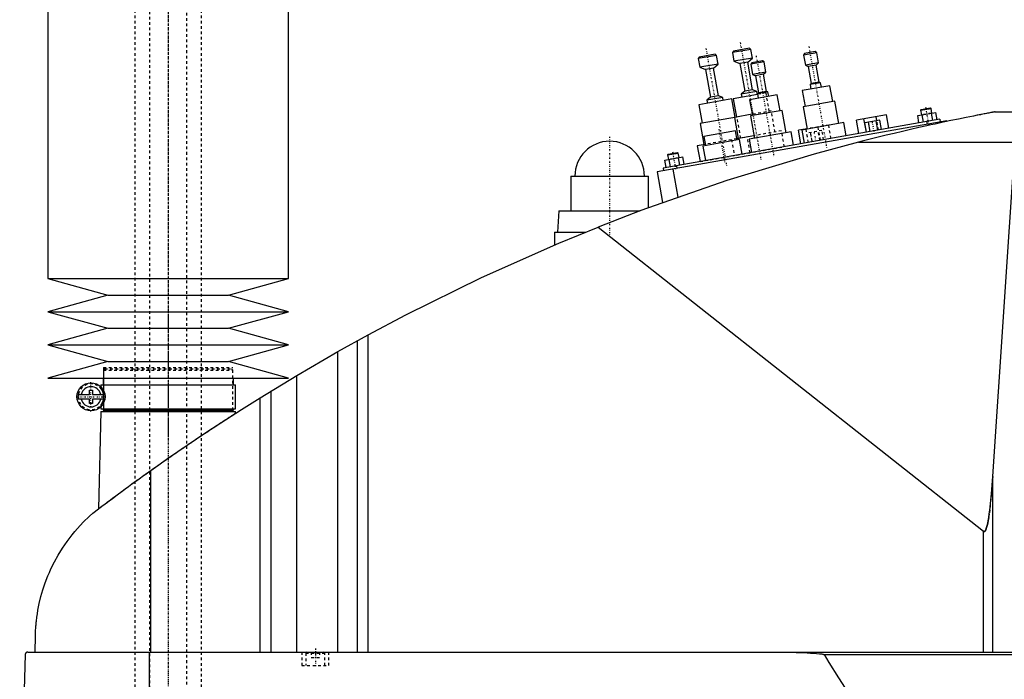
# Model space of a CAD drawing. Extents: x -706 to 156, y -136 to 719.
# Tile 2 of 5: x -706 to -337, y 106 to 353. Entities that reach past the tile are written whole.
import ezdxf

# ---------------------------------------------------------------- set-up
doc = ezdxf.new("R2010")
doc.units = 0
doc.linetypes.add('CENTER', pattern=[1.5, 0.45, -0.5, 0.05, -0.5])
doc.linetypes.add('DASHED', pattern=[2, 1, -1])
for name, color, linetype in [('AM_0', 7, 'CONTINUOUS'), ('AM_3', 7, 'DASHED'), ('AM_7', 7, 'CENTER')]:
    doc.layers.add(name, color=color, linetype=linetype)

msp = doc.modelspace()

# ---------------------------------------------------------------- linework, layer by layer
at = {"layer": 'AM_0', "color": 7, "linetype": 'CONTINUOUS'}
for p, q in [((-695, 435.75), (-695, 256.2)), ((-605, 256.2), (-605, 435.75)), ((-432.79, 342.27), (-438.69, 341.23)), ((-432.21, 341.87), (-432.79, 342.27)), ((-445.01, 339.61), (-451.9, 338.4)), ((-451.5, 338.97), (-451.9, 338.4)), ((-445.59, 340.02), (-451.5, 338.97)), ((-445.01, 339.61), (-445.59, 340.02)), ((-444.44, 336.36), (-445.01, 339.61)), ((-432.21, 341.87), (-439.1, 340.65)), ((-438.69, 341.23), (-439.1, 340.65)), ((-439.1, 340.65), (-438.53, 337.4)), ((-431.63, 338.62), (-438.53, 337.4)), ((-433.39, 337.09), (-431.63, 338.62)), ((-431.63, 338.62), (-432.21, 341.87)), ((-407.62, 340.62), (-412.54, 339.75)), ((-412.13, 340.33), (-412.54, 339.75)), ((-412.54, 339.75), (-411.86, 335.91)), ((-408.2, 341.03), (-412.13, 340.33)), ((-407.62, 340.62), (-408.2, 341.03)), ((-406.94, 336.78), (-407.62, 340.62)), ((-451.9, 338.4), (-451.33, 335.15)), ((-444.44, 336.36), (-451.33, 335.15)), ((-451.33, 335.15), (-449.15, 334.31)), ((-446.2, 334.83), (-444.44, 336.36)), ((-438.53, 337.4), (-436.35, 336.57)), ((-433.39, 337.09), (-436.35, 336.57)), ((-436.35, 336.57), (-434.53, 326.23)), ((-431.57, 326.75), (-433.39, 337.09)), ((-427.31, 337.15), (-432.24, 336.28)), ((-431.83, 336.86), (-432.24, 336.28)), ((-432.24, 336.28), (-431.56, 332.44)), ((-427.89, 337.55), (-431.83, 336.86)), ((-427.31, 337.15), (-427.89, 337.55)), ((-426.64, 333.31), (-427.31, 337.15)), ((-406.94, 336.78), (-411.86, 335.91)), ((-411.86, 335.91), (-410.77, 335.49)), ((-407.82, 336.01), (-410.77, 335.49)), ((-410.77, 335.49), (-409.65, 329.09)), ((-407.82, 336.01), (-406.94, 336.78)), ((-406.69, 329.61), (-407.82, 336.01)), ((-446.2, 334.83), (-449.15, 334.31)), ((-449.15, 334.31), (-447.33, 323.97)), ((-444.37, 324.49), (-446.2, 334.83)), ((-426.64, 333.31), (-431.56, 332.44)), ((-431.56, 332.44), (-430.47, 332.02)), ((-427.52, 332.54), (-430.47, 332.02)), ((-430.47, 332.02), (-429.34, 325.62)), ((-427.52, 332.54), (-426.64, 333.31)), ((-426.39, 326.14), (-427.52, 332.54)), ((-402.65, 328.29), (-412.99, 326.47)), ((-406.15, 329.4), (-410.09, 328.71)), ((-409.65, 329.09), (-410.09, 328.71)), ((-410.09, 328.71), (-409.79, 327.04)), ((-406.69, 329.61), (-409.65, 329.09)), ((-406.15, 329.4), (-406.69, 329.61)), ((-405.85, 327.73), (-406.15, 329.4)), ((-401.61, 322.39), (-402.65, 328.29)), ((-447.33, 323.97), (-448.65, 322.82)), ((-442.74, 323.87), (-448.65, 322.82)), ((-444.37, 324.49), (-447.33, 323.97)), ((-442.74, 323.87), (-444.37, 324.49)), ((-442.55, 322.78), (-442.74, 323.87)), ((-429.75, 325.04), (-438.86, 323.43)), ((-434.53, 326.23), (-435.85, 325.08)), ((-429.94, 326.12), (-435.85, 325.08)), ((-435.85, 325.08), (-435.66, 324)), ((-431.57, 326.75), (-434.53, 326.23)), ((-422.35, 324.82), (-432.69, 323)), ((-429.94, 326.12), (-431.57, 326.75)), ((-429.75, 325.04), (-429.94, 326.12)), ((-425.84, 325.93), (-429.78, 325.24)), ((-429.34, 325.62), (-429.78, 325.24)), ((-429.78, 325.24), (-429.49, 323.56)), ((-426.39, 326.14), (-429.34, 325.62)), ((-425.84, 325.93), (-426.39, 326.14)), ((-425.55, 324.26), (-425.84, 325.93)), ((-421.3, 318.91), (-422.35, 324.82)), ((-412.99, 326.47), (-411.95, 320.56)), ((-439.35, 323.35), (-451.66, 321.18)), ((-451.66, 321.18), (-450.44, 314.28)), ((-448.65, 322.82), (-448.46, 321.74)), ((-438.13, 316.45), (-439.35, 323.35)), ((-438.86, 323.43), (-437.64, 316.54)), ((-432.69, 323), (-431.65, 317.09)), ((-400.87, 322.52), (-412.69, 320.43)), ((-412.69, 320.43), (-411.21, 312.06)), ((-399.39, 314.15), (-400.87, 322.52)), ((-437.63, 316.54), (-451.18, 314.15)), ((-431.73, 317.58), (-438.38, 316.41)), ((-420.57, 319.04), (-432.38, 316.96)), ((-432.38, 316.96), (-430.91, 308.59)), ((-419.09, 310.67), (-420.57, 319.04)), ((-381.49, 317.4), (-392.71, 315.42)), ((-385.14, 315.14), (-385.42, 316.71)), ((-380.6, 312.38), (-381.49, 317.4)), ((-369.87, 317.12), (-363.05, 318.32)), ((-369.39, 314.36), (-369.87, 317.12)), ((-368.79, 319.08), (-364.85, 319.78)), ((-368.58, 319.37), (-368.79, 319.08)), ((-368.79, 319.08), (-368.48, 317.36)), ((-368.58, 319.37), (-365.14, 319.98)), ((-367.68, 314.66), (-368.17, 317.42)), ((-364.85, 319.78), (-365.14, 319.98)), ((-364.54, 318.06), (-364.85, 319.78)), ((-364.27, 315.26), (-364.75, 318.02)), ((-362.56, 315.56), (-363.05, 318.32)), ((-340.94, 318.5), (-213.33, 318.5)), ((-358.96, 315.18), (-467.29, 296.08)), ((-361.6, 315.73), (-465, 297.5)), ((-451.18, 314.15), (-449.79, 306.27)), ((-438.38, 316.41), (-436.99, 308.53)), ((-397.42, 314.49), (-413.18, 311.71)), ((-396.56, 309.57), (-397.42, 314.49)), ((-391.83, 310.4), (-392.71, 315.42)), ((-389.06, 310.89), (-389.95, 315.91)), ((-383.98, 315.34), (-389.67, 314.34)), ((-389.06, 310.89), (-389.67, 314.34)), ((-387.64, 311.14), (-388.24, 314.59)), ((-384.79, 311.64), (-385.4, 315.09)), ((-383.37, 311.89), (-383.98, 315.34)), ((-366.52, 314.86), (-366.35, 313.88)), ((-364.87, 314.14), (-364.78, 313.64)), ((-361.6, 315.73), (-361.42, 314.75)), ((-358.96, 315.18), (-358.91, 314.91)), ((-438, 311.4), (-449.82, 309.32)), ((-449.82, 309.32), (-449.21, 305.87)), ((-437.4, 307.95), (-438, 311.4)), ((-431.08, 309.57), (-437.49, 308.44)), ((-417.12, 311.02), (-432.88, 308.24)), ((-416.25, 306.1), (-417.12, 311.02)), ((-411.23, 312.16), (-414.38, 311.6)), ((-413.49, 306.58), (-414.38, 311.6)), ((-413.18, 311.71), (-412.31, 306.79)), ((-411.6, 311.99), (-411.61, 312.09)), ((-449.31, 306.36), (-452.25, 305.84)), ((-452.25, 305.84), (-451.21, 299.93)), ((-436.41, 308.13), (-450.2, 305.69)), ((-450.2, 305.69), (-449.24, 300.28)), ((-436.99, 308.53), (-437.48, 308.45)), ((-435.46, 302.71), (-436.41, 308.13)), ((-432.88, 308.24), (-432.01, 303.32)), ((-392.03, 307.16), (-333.43, 307.16)), ((-341.83, 182.23), (-333.43, 307.16)), ((-463.33, 302.41), (-459.39, 303.1)), ((-463.12, 302.7), (-463.33, 302.41)), ((-463.33, 302.41), (-463.02, 300.69)), ((-463.12, 302.7), (-459.68, 303.31)), ((-459.39, 303.1), (-459.68, 303.31)), ((-459.08, 301.38), (-459.39, 303.1)), ((-464.41, 300.44), (-457.59, 301.64)), ((-463.93, 297.69), (-464.41, 300.44)), ((-462.22, 297.99), (-462.71, 300.74)), ((-460.08, 298.37), (-459.9, 297.38)), ((-458.81, 298.59), (-459.3, 301.34)), ((-457.1, 298.89), (-457.59, 301.64)), ((-499.5, 294.5), (-499.5, 281.5)), ((-499.5, 294.5), (-470.5, 294.5)), ((-470.5, 282.67), (-470.5, 294.5)), ((-467.29, 296.08), (-465.26, 284.59)), ((-465, 297.5), (-464.83, 296.52)), ((-461.38, 297.12), (-459.53, 286.63)), ((-504, 281.5), (-504.5, 273.5)), ((-504, 281.5), (-473.65, 281.5)), ((-505.65, 273.5), (-505.65, 268.73)), ((-505.65, 273.5), (-494.16, 273.5)), ((-489.33, 275.44), (-345.22, 161.75)), ((-695, 256.2), (-672.5, 250)), ((-695, 256.2), (-605, 256.2)), ((-627.5, 250), (-605, 256.2)), ((-672.5, 250), (-695, 243.8)), ((-672.5, 250), (-627.5, 250)), ((-605, 243.8), (-627.5, 250)), ((-695, 243.8), (-672.5, 237.6)), ((-695, 243.8), (-605, 243.8)), ((-627.5, 237.6), (-605, 243.8)), ((-672.5, 237.6), (-695, 231.4)), ((-672.5, 237.6), (-627.5, 237.6)), ((-605, 231.4), (-627.5, 237.6)), ((-586.56, 228.89), (-575.22, 235.17)), ((-579.22, 116.6), (-579.22, 232.98)), ((-575.22, 116.6), (-575.22, 235.17)), ((-695, 231.4), (-672.5, 225.2)), ((-695, 231.4), (-605, 231.4)), ((-627.5, 225.2), (-605, 231.4)), ((-601.96, 219.97), (-586.56, 228.89)), ((-586.56, 116.6), (-586.56, 228.89)), ((-672.5, 225.2), (-695, 219)), ((-672.5, 225.2), (-627.5, 225.2)), ((-605, 219), (-627.5, 225.2)), ((-695, 219), (-605, 219)), ((-674.35, 219), (-674.35, 216.5)), ((-625.65, 216.5), (-625.65, 219)), ((-615.65, 211.64), (-601.96, 219.97)), ((-601.96, 116.6), (-601.96, 219.97)), ((-679.45, 212.9), (-679.45, 214.5)), ((-679.45, 214.5), (-678.25, 214.5)), ((-678.25, 214.5), (-678.25, 212.9)), ((-675.15, 216.5), (-675.15, 215.72)), ((-675.15, 216.5), (-624.85, 216.5)), ((-624.85, 207.5), (-624.85, 216.5)), ((-611.52, 116.6), (-611.52, 214.2)), ((-683.63, 212.9), (-679.45, 212.9)), ((-679.45, 211.1), (-683.63, 211.1)), ((-679.45, 209.5), (-679.45, 211.1)), ((-678.25, 212.9), (-674.07, 212.9)), ((-678.25, 211.1), (-678.25, 209.5)), ((-674.07, 211.1), (-678.25, 211.1)), ((-615.65, 116.6), (-615.65, 211.64)), ((-678.25, 209.5), (-679.45, 209.5)), ((-675.17, 206.5), (-676.04, 170.15)), ((-675.17, 206.5), (-624.83, 206.5)), ((-675.15, 208.28), (-675.15, 207.5)), ((-675.15, 207.5), (-624.85, 207.5)), ((-674.35, 207.5), (-674.35, 207)), ((-674.35, 207), (-625.65, 207)), ((-674.18, 207), (-674.18, 206.5)), ((-625.83, 206.5), (-625.83, 207)), ((-625.65, 207), (-625.65, 207.5)), ((-624.81, 205.86), (-624.83, 206.5)), ((-656.53, 116.6), (-656.53, 184.45)), ((-341.83, 116.6), (-341.83, 182.23)), ((-345.22, 116.6), (-345.22, 161.75)), ((-699.77, 116.6), (-699.63, 122.62)), ((-703.45, 115.63), (-705.5, 34.5)), ((-702.45, 116.6), (-132.05, 116.6)), ((-657.01, 34.5), (-657.01, 116.6)), ((-404.88, 115.63), (-188.61, 115.63))]:
    msp.add_line(p, q, dxfattribs=at)
for points in [[(-340.94, 318.5, 0), (-340.94, 318.5, 0), (-340.94, 318.5, 0), (-340.94, 318.5, 0), (-340.95, 318.5, 0), (-340.95, 318.5, 0), (-340.96, 318.49, 0), (-340.98, 318.49, 0), (-341, 318.49, 0), (-341.02, 318.48, 0), (-341.04, 318.48, 0), (-341.05, 318.48, 0), (-341.06, 318.48, 0), (-341.09, 318.47, 0), (-341.12, 318.47, 0), (-341.15, 318.46, 0), (-341.19, 318.45, 0), (-341.22, 318.45, 0), (-341.24, 318.44, 0), (-341.26, 318.44, 0), (-341.3, 318.43, 0), (-341.35, 318.42, 0), (-341.37, 318.42, 0), (-341.39, 318.41, 0), (-341.44, 318.41, 0), (-341.48, 318.4, 0), (-341.51, 318.39, 0), (-341.53, 318.39, 0), (-341.58, 318.38, 0), (-341.64, 318.37, 0), (-341.69, 318.36, 0), (-341.74, 318.35, 0), (-341.8, 318.34, 0), (-341.83, 318.33, 0), (-341.86, 318.33, 0), (-341.91, 318.32, 0), (-341.97, 318.31, 0), (-342.03, 318.29, 0), (-342.08, 318.28, 0), (-342.14, 318.27, 0), (-342.17, 318.27, 0), (-342.2, 318.26, 0), (-342.26, 318.25, 0), (-342.32, 318.24, 0), (-342.53, 318.2, 0), (-342.91, 318.13, 0), (-343.31, 318.05, 0), (-343.52, 318.01, 0), (-343.73, 317.97, 0), (-344.16, 317.89, 0), (-344.6, 317.8, 0), (-345.06, 317.71, 0), (-345.52, 317.63, 0), (-345.99, 317.53, 0), (-346.22, 317.49, 0), (-346.46, 317.44, 0), (-346.93, 317.35, 0), (-347.41, 317.26, 0), (-347.64, 317.21, 0), (-349.05, 316.93, 0), (-351.78, 316.39, 0), (-354.59, 315.81, 0), (-357.47, 315.21, 0), (-360.41, 314.59, 0), (-363.39, 313.95, 0), (-364.9, 313.62, 0), (-366.41, 313.28, 0), (-369.46, 312.6, 0), (-372.52, 311.91, 0), (-375.58, 311.19, 0), (-378.64, 310.47, 0), (-381.68, 309.74, 0), (-383.19, 309.37, 0), (-384.69, 309.01, 0), (-387.67, 308.27, 0), (-390.59, 307.53, 0), (-392.03, 307.16, 0)], [(-392.03, 307.16, 0), (-408.52, 302.74, 0), (-441.19, 292.86, 0), (-473.4, 281.59, 0), (-489.33, 275.44, 0)], [(-575.22, 235.17, 0), (-561.24, 242.59, 0), (-532.87, 256.58, 0), (-503.96, 269.45, 0), (-489.33, 275.44, 0)], [(-656.53, 184.45, 0), (-649.84, 189.16, 0), (-636.3, 198.36, 0), (-622.58, 207.29, 0), (-615.65, 211.64, 0)], [(-678.19, 168.52, 0), (-677.65, 168.93, 0), (-676.56, 169.75, 0), (-675.45, 170.59, 0), (-674.89, 171.01, 0), (-674.33, 171.44, 0), (-673.19, 172.3, 0), (-672.03, 173.16, 0), (-670.86, 174.04, 0), (-669.67, 174.92, 0), (-668.47, 175.81, 0), (-667.86, 176.26, 0), (-667.25, 176.7, 0), (-666.03, 177.6, 0), (-664.79, 178.51, 0), (-663.54, 179.42, 0), (-662.29, 180.33, 0), (-661.02, 181.24, 0), (-660.38, 181.7, 0), (-659.75, 182.16, 0), (-658.46, 183.08, 0), (-657.18, 184, 0), (-656.53, 184.45, 0)], [(-345.22, 161.75, 0), (-345.21, 161.75, 0), (-345.21, 161.75, 0), (-345.2, 161.74, 0), (-345.2, 161.74, 0), (-345.2, 161.74, 0), (-345.19, 161.73, 0), (-345.19, 161.73, 0), (-345.18, 161.73, 0), (-345.17, 161.72, 0), (-345.17, 161.72, 0), (-345.17, 161.72, 0), (-345.16, 161.71, 0), (-345.16, 161.71, 0), (-345.15, 161.71, 0), (-345.15, 161.71, 0), (-345.14, 161.7, 0), (-345.14, 161.7, 0), (-345.13, 161.7, 0), (-345.13, 161.7, 0), (-345.12, 161.69, 0), (-345.12, 161.69, 0), (-345.12, 161.69, 0), (-345.11, 161.69, 0), (-345.11, 161.69, 0), (-345.1, 161.68, 0), (-345.1, 161.68, 0), (-345.1, 161.68, 0), (-345.09, 161.68, 0), (-345.08, 161.68, 0), (-345.08, 161.68, 0), (-345.07, 161.68, 0), (-345.07, 161.67, 0), (-345.07, 161.67, 0), (-345.06, 161.67, 0), (-345.06, 161.67, 0), (-345.05, 161.67, 0), (-345.05, 161.67, 0), (-345.04, 161.67, 0), (-345.03, 161.67, 0), (-345.03, 161.67, 0), (-345.03, 161.67, 0), (-345.02, 161.67, 0), (-345.02, 161.67, 0), (-345.01, 161.67, 0), (-345.01, 161.67, 0), (-345, 161.67, 0), (-345, 161.67, 0), (-344.99, 161.67, 0), (-344.99, 161.67, 0), (-344.98, 161.67, 0), (-344.98, 161.67, 0), (-344.97, 161.67, 0), (-344.97, 161.67, 0), (-344.96, 161.67, 0), (-344.96, 161.67, 0), (-344.96, 161.67, 0), (-344.95, 161.67, 0), (-344.94, 161.67, 0), (-344.94, 161.67, 0), (-344.93, 161.67, 0), (-344.93, 161.68, 0), (-344.93, 161.68, 0), (-344.92, 161.68, 0), (-344.92, 161.68, 0), (-344.91, 161.68, 0), (-344.91, 161.68, 0), (-344.9, 161.68, 0), (-344.9, 161.68, 0), (-344.9, 161.69, 0), (-344.89, 161.69, 0), (-344.89, 161.69, 0), (-344.88, 161.69, 0), (-344.88, 161.69, 0), (-344.87, 161.7, 0), (-344.87, 161.7, 0), (-344.86, 161.7, 0), (-344.86, 161.7, 0), (-344.85, 161.7, 0), (-344.85, 161.71, 0), (-344.84, 161.71, 0), (-344.84, 161.71, 0), (-344.83, 161.72, 0), (-344.83, 161.72, 0), (-344.83, 161.72, 0), (-344.82, 161.72, 0), (-344.81, 161.73, 0), (-344.81, 161.73, 0), (-344.8, 161.74, 0), (-344.8, 161.74, 0), (-344.79, 161.74, 0), (-344.79, 161.74, 0), (-344.79, 161.75, 0), (-344.78, 161.75, 0), (-344.78, 161.76, 0), (-344.77, 161.76, 0), (-344.76, 161.77, 0), (-344.76, 161.77, 0), (-344.76, 161.77, 0), (-344.75, 161.78, 0), (-344.75, 161.78, 0), (-344.73, 161.8, 0), (-344.71, 161.82, 0), (-344.69, 161.84, 0), (-344.66, 161.88, 0), (-344.63, 161.92, 0), (-344.61, 161.94, 0), (-344.59, 161.97, 0), (-344.56, 162.02, 0), (-344.52, 162.08, 0), (-344.51, 162.11, 0), (-344.49, 162.14, 0), (-344.46, 162.2, 0), (-344.42, 162.27, 0), (-344.39, 162.34, 0), (-344.36, 162.42, 0), (-344.32, 162.5, 0), (-344.31, 162.54, 0), (-344.29, 162.59, 0), (-344.26, 162.67, 0), (-344.22, 162.77, 0), (-344.11, 163.13, 0), (-343.91, 163.86, 0), (-343.71, 164.73, 0), (-343.52, 165.75, 0), (-343.42, 166.32, 0), (-343.32, 166.92, 0), (-343.13, 168.22, 0), (-342.95, 169.66, 0), (-342.32, 175.77, 0), (-341.83, 182.23, 0)], [(-699.63, 122.62, 0), (-699.63, 122.9, 0), (-699.61, 123.44, 0), (-699.59, 123.97, 0), (-699.58, 124.22, 0), (-699.56, 124.47, 0), (-699.53, 124.96, 0), (-699.5, 125.44, 0), (-699.47, 125.91, 0), (-699.43, 126.37, 0), (-699.39, 126.83, 0), (-699.37, 127.05, 0), (-699.35, 127.27, 0), (-699.31, 127.72, 0), (-699.26, 128.15, 0), (-699.07, 129.67, 0), (-698.88, 130.94, 0), (-698.67, 132.21, 0), (-698.16, 134.76, 0), (-697.54, 137.32, 0), (-696.8, 139.89, 0), (-695.93, 142.48, 0), (-694.93, 145.07, 0), (-694.38, 146.37, 0), (-693.8, 147.67, 0), (-692.52, 150.27, 0), (-691.09, 152.85, 0), (-689.52, 155.41, 0), (-687.8, 157.92, 0), (-685.93, 160.4, 0), (-684.94, 161.61, 0), (-683.91, 162.81, 0), (-681.74, 165.15, 0), (-679.41, 167.42, 0), (-678.19, 168.52, 0)], [(-702.45, 116.6, 0), (-702.48, 116.6, 0), (-702.54, 116.6, 0), (-702.61, 116.59, 0), (-702.64, 116.58, 0), (-702.67, 116.57, 0), (-702.74, 116.56, 0), (-702.8, 116.54, 0), (-702.86, 116.51, 0), (-702.93, 116.48, 0), (-702.99, 116.44, 0), (-703.02, 116.42, 0), (-703.05, 116.4, 0), (-703.1, 116.36, 0), (-703.16, 116.3, 0), (-703.21, 116.24, 0), (-703.27, 116.18, 0), (-703.3, 116.13, 0), (-703.3, 116.12, 0), (-703.31, 116.11, 0), (-703.32, 116.1, 0), (-703.32, 116.09, 0), (-703.33, 116.08, 0), (-703.34, 116.06, 0), (-703.34, 116.05, 0), (-703.35, 116.04, 0), (-703.35, 116.03, 0), (-703.36, 116.01, 0), (-703.37, 116, 0), (-703.37, 115.99, 0), (-703.38, 115.97, 0), (-703.39, 115.95, 0), (-703.39, 115.93, 0), (-703.4, 115.91, 0), (-703.41, 115.89, 0), (-703.41, 115.88, 0), (-703.41, 115.87, 0), (-703.42, 115.84, 0), (-703.43, 115.82, 0), (-703.43, 115.79, 0), (-703.43, 115.78, 0), (-703.43, 115.77, 0), (-703.44, 115.77, 0), (-703.44, 115.77, 0), (-703.44, 115.76, 0), (-703.44, 115.76, 0), (-703.44, 115.75, 0), (-703.44, 115.75, 0), (-703.44, 115.74, 0), (-703.44, 115.74, 0), (-703.44, 115.74, 0), (-703.44, 115.73, 0), (-703.44, 115.73, 0), (-703.44, 115.72, 0), (-703.44, 115.72, 0), (-703.44, 115.72, 0), (-703.44, 115.71, 0), (-703.44, 115.71, 0), (-703.44, 115.71, 0), (-703.44, 115.7, 0), (-703.45, 115.7, 0), (-703.45, 115.69, 0), (-703.45, 115.69, 0), (-703.45, 115.68, 0), (-703.45, 115.68, 0), (-703.45, 115.67, 0), (-703.45, 115.67, 0), (-703.45, 115.67, 0), (-703.45, 115.66, 0), (-703.45, 115.65, 0), (-703.45, 115.65, 0), (-703.45, 115.64, 0), (-703.45, 115.64, 0), (-703.45, 115.64, 0), (-703.45, 115.63, 0), (-703.45, 115.63, 0), (-703.45, 115.63, 0)], [(-425.92, 116.6, 0), (-422.51, 116.59, 0), (-415.33, 116.45, 0), (-411.14, 116.3, 0), (-409.97, 116.24, 0), (-408.82, 116.17, 0), (-408.26, 116.13, 0), (-407.7, 116.09, 0), (-406.58, 115.98, 0), (-405.89, 115.9, 0), (-405.7, 115.87, 0), (-405.5, 115.83, 0), (-405.41, 115.82, 0), (-405.31, 115.8, 0), (-405.21, 115.77, 0), (-405.18, 115.76, 0), (-405.15, 115.76, 0), (-405.13, 115.75, 0), (-405.12, 115.75, 0), (-405.09, 115.74, 0), (-405.06, 115.73, 0), (-405.03, 115.72, 0), (-405, 115.71, 0), (-404.97, 115.69, 0), (-404.95, 115.69, 0), (-404.95, 115.68, 0), (-404.94, 115.68, 0), (-404.94, 115.68, 0), (-404.94, 115.68, 0), (-404.94, 115.68, 0), (-404.93, 115.67, 0), (-404.93, 115.67, 0), (-404.92, 115.67, 0), (-404.92, 115.66, 0), (-404.91, 115.66, 0), (-404.91, 115.66, 0), (-404.91, 115.66, 0), (-404.9, 115.66, 0), (-404.9, 115.65, 0), (-404.9, 115.65, 0), (-404.89, 115.65, 0), (-404.89, 115.64, 0), (-404.89, 115.64, 0), (-404.89, 115.64, 0), (-404.88, 115.63, 0), (-404.88, 115.63, 0), (-404.88, 115.63, 0), (-404.88, 115.63, 0), (-404.88, 115.63, 0), (-404.88, 115.63, 0), (-404.88, 115.63, 0), (-404.88, 115.63, 0), (-404.88, 115.63, 0)], [(-404.88, 115.63, 0), (-403.09, 112.7, 0), (-399.5, 106.96, 0), (-395.91, 101.39, 0), (-394.12, 98.66, 0), (-392.33, 95.98, 0), (-388.74, 90.72, 0), (-385.15, 85.63, 0), (-381.57, 80.7, 0), (-377.98, 75.92, 0), (-374.39, 71.31, 0), (-372.6, 69.07, 0), (-370.81, 66.86, 0), (-367.22, 62.57, 0), (-363.63, 58.44, 0), (-360.05, 54.47, 0), (-356.46, 50.66, 0), (-352.87, 47.01, 0), (-351.08, 45.24, 0), (-349.28, 43.52, 0), (-345.69, 40.19, 0), (-342.11, 37.02, 0), (-340.31, 35.5, 0)]]:
    msp.add_polyline3d(points, dxfattribs=at)
msp.add_circle((-678.85, 212), 5.25, dxfattribs=at)
for centre, radius, start, end in [((-485, 294.5), 13, 0, 180), ((-678.85, 212), 3.75, 13.8865, 166.1135), ((-678.85, 212), 4.87, 169.3459, 190.6541), ((-678.85, 212), 3.75, 193.8865, 346.1135), ((-678.85, 212), 4.87, 349.3459, 10.6541)]:
    msp.add_arc(centre, radius, start, end, dxfattribs=at)
at = {"layer": 'AM_3', "color": 6, "linetype": 'DASHED'}
for p, q in [((-657, 680), (-657, -97.5)), ((-643, -97.5), (-643, 680)), ((-662.5, 664.5), (-662.5, -56.5)), ((-637.5, -56.5), (-637.5, 664.5)), ((-426.55, 325.6), (-429.75, 325.04)), ((-425.33, 318.71), (-426.55, 325.6)), ((-437.39, 316.58), (-437.63, 316.54)), ((-436, 308.71), (-437.39, 316.58)), ((-424.59, 318.84), (-431.73, 317.58)), ((-423.2, 310.96), (-424.59, 318.84)), ((-364.75, 318.02), (-368.48, 317.36)), ((-403.15, 313.58), (-411.23, 312.16)), ((-406.2, 307.87), (-407.08, 312.89)), ((-402.27, 308.56), (-403.15, 313.58)), ((-388.35, 314.57), (-387.74, 311.12)), ((-384.69, 311.66), (-385.3, 315.11)), ((-384.53, 311.69), (-385.14, 315.14)), ((-433.54, 309.14), (-436.99, 308.53)), ((-432.5, 303.23), (-433.54, 309.14)), ((-420.74, 311.4), (-431.08, 309.57)), ((-419.7, 305.49), (-420.74, 311.4)), ((-410.73, 307.07), (-411.6, 311.99)), ((-405.65, 311.52), (-411.33, 310.52)), ((-410.72, 307.07), (-411.33, 310.52)), ((-410.02, 310.75), (-409.41, 307.3)), ((-409.3, 307.32), (-409.91, 310.77)), ((-406.46, 307.82), (-407.07, 311.27)), ((-406.35, 307.84), (-406.96, 311.29)), ((-405.04, 308.07), (-405.65, 311.52)), ((-451.21, 299.93), (-419.7, 305.49)), ((-437.48, 308.45), (-449.31, 306.36)), ((-437.49, 308.44), (-439.45, 308.1)), ((-439.45, 308.1), (-438.41, 302.19)), ((-459.3, 301.34), (-463.02, 300.69)), ((-674.18, 223), (-674.18, 207)), ((-674.18, 223), (-625.83, 223)), ((-673.67, 222.5), (-674.18, 222)), ((-674.18, 222), (-674.18, 207)), ((-674.18, 222), (-625.83, 222)), ((-673.67, 222.5), (-626.33, 222.5)), ((-625.83, 222), (-626.33, 222.5)), ((-625.83, 207), (-625.83, 223)), ((-625.83, 207), (-625.83, 222)), ((-675.15, 215.72), (-675.15, 215.06)), ((-674.16, 209.65), (-674.16, 214.35)), ((-675.15, 208.94), (-675.15, 208.28)), ((-600, 116.6), (-600, 111.6)), ((-598.1, 116.6), (-598.5, 116.2)), ((-598.5, 116.2), (-598.5, 111.6)), ((-598.5, 116.2), (-591.5, 116.2)), ((-596.5, 116.6), (-596.5, 114.6)), ((-596.5, 114.6), (-593.5, 114.6)), ((-595, 116.6), (-595, 114.6)), ((-593.5, 116.6), (-593.5, 114.6)), ((-591.5, 116.2), (-591.9, 116.6)), ((-591.5, 111.6), (-591.5, 116.2)), ((-590, 111.6), (-590, 116.6)), ((-600, 111.6), (-590, 111.6))]:
    msp.add_line(p, q, dxfattribs=at)
for points in [[(-674.16, 213, 0), (-674.16, 213.03, 0), (-674.18, 213.09, 0), (-674.19, 213.14, 0), (-674.19, 213.17, 0), (-674.2, 213.2, 0), (-674.21, 213.25, 0), (-674.23, 213.29, 0), (-674.24, 213.34, 0), (-674.25, 213.39, 0), (-674.27, 213.43, 0), (-674.28, 213.45, 0), (-674.28, 213.47, 0), (-674.3, 213.52, 0), (-674.31, 213.56, 0), (-674.32, 213.6, 0), (-674.34, 213.64, 0), (-674.35, 213.67, 0), (-674.36, 213.69, 0), (-674.37, 213.71, 0), (-674.38, 213.75, 0), (-674.39, 213.78, 0), (-674.4, 213.8, 0), (-674.41, 213.82, 0), (-674.42, 213.85, 0), (-674.43, 213.88, 0), (-674.44, 213.9, 0), (-674.45, 213.92, 0), (-674.46, 213.95, 0), (-674.48, 213.98, 0), (-674.52, 214.08, 0), (-674.61, 214.24, 0), (-674.68, 214.38, 0), (-674.76, 214.51, 0), (-674.83, 214.62, 0), (-674.86, 214.67, 0), (-674.89, 214.71, 0), (-674.95, 214.79, 0), (-675, 214.86, 0), (-675.04, 214.92, 0), (-675.08, 214.97, 0), (-675.11, 215, 0), (-675.12, 215.02, 0), (-675.13, 215.03, 0), (-675.14, 215.05, 0), (-675.15, 215.06, 0), (-675.15, 215.06, 0)], [(-675.15, 208.94, 0), (-675.15, 208.94, 0), (-675.14, 208.95, 0), (-675.13, 208.97, 0), (-675.12, 208.98, 0), (-675.11, 209, 0), (-675.08, 209.03, 0), (-675.04, 209.08, 0), (-675, 209.14, 0), (-674.95, 209.21, 0), (-674.89, 209.29, 0), (-674.86, 209.33, 0), (-674.83, 209.38, 0), (-674.76, 209.49, 0), (-674.68, 209.62, 0), (-674.61, 209.76, 0), (-674.52, 209.92, 0), (-674.48, 210.02, 0), (-674.46, 210.05, 0), (-674.45, 210.08, 0), (-674.44, 210.1, 0), (-674.43, 210.12, 0), (-674.42, 210.15, 0), (-674.41, 210.18, 0), (-674.4, 210.2, 0), (-674.39, 210.22, 0), (-674.38, 210.25, 0), (-674.37, 210.29, 0), (-674.36, 210.31, 0), (-674.35, 210.33, 0), (-674.34, 210.36, 0), (-674.32, 210.4, 0), (-674.31, 210.44, 0), (-674.3, 210.48, 0), (-674.28, 210.53, 0), (-674.28, 210.55, 0), (-674.27, 210.57, 0), (-674.25, 210.61, 0), (-674.24, 210.66, 0), (-674.23, 210.71, 0), (-674.21, 210.75, 0), (-674.2, 210.8, 0), (-674.19, 210.83, 0), (-674.19, 210.86, 0), (-674.18, 210.91, 0), (-674.16, 210.97, 0), (-674.16, 211, 0)], [(-676.04, 170.15, 0), (-676.04, 170.15, 0), (-676.01, 170.17, 0), (-675.96, 170.21, 0), (-675.93, 170.23, 0), (-675.89, 170.26, 0), (-675.78, 170.34, 0), (-675.66, 170.44, 0), (-675.5, 170.55, 0), (-675.32, 170.69, 0), (-675.12, 170.84, 0), (-675.01, 170.93, 0), (-674.89, 171.02, 0), (-674.64, 171.21, 0), (-674.36, 171.41, 0), (-674.06, 171.64, 0), (-673.74, 171.88, 0), (-673.4, 172.14, 0), (-673.22, 172.27, 0), (-673.04, 172.41, 0), (-672.66, 172.7, 0), (-672.26, 172.99, 0), (-672.05, 173.15, 0), (-671.84, 173.3, 0), (-671.41, 173.63, 0), (-670.97, 173.96, 0), (-670.74, 174.12, 0), (-670.51, 174.3, 0), (-670.04, 174.64, 0), (-669.57, 175, 0), (-669.08, 175.35, 0), (-668.59, 175.72, 0), (-668.08, 176.09, 0), (-667.82, 176.28, 0), (-667.56, 176.48, 0), (-667.02, 176.87, 0), (-666.47, 177.28, 0), (-665.91, 177.69, 0), (-665.34, 178.11, 0), (-664.75, 178.54, 0), (-664.45, 178.76, 0), (-664.15, 178.97, 0), (-663.54, 179.42, 0), (-662.93, 179.86, 0), (-662.3, 180.32, 0), (-661.67, 180.78, 0), (-661.02, 181.24, 0), (-660.7, 181.47, 0), (-660.37, 181.71, 0), (-659.72, 182.18, 0), (-659.06, 182.65, 0), (-658.39, 183.13, 0), (-657.73, 183.6, 0), (-657.05, 184.08, 0), (-656.72, 184.32, 0), (-656.38, 184.56, 0), (-655.7, 185.04, 0), (-655.03, 185.52, 0), (-654.35, 186, 0), (-653.67, 186.47, 0), (-653, 186.95, 0), (-652.66, 187.18, 0), (-652.33, 187.42, 0), (-651.66, 187.89, 0), (-651, 188.35, 0), (-650.67, 188.58, 0), (-650.34, 188.81, 0), (-649.68, 189.26, 0), (-649.03, 189.72, 0), (-648.69, 189.95, 0), (-648.36, 190.18, 0), (-647.69, 190.65, 0), (-647.02, 191.11, 0), (-646.34, 191.58, 0), (-645.66, 192.04, 0), (-644.98, 192.51, 0), (-644.64, 192.74, 0), (-644.3, 192.98, 0), (-643.61, 193.44, 0), (-642.93, 193.9, 0), (-642.26, 194.36, 0), (-641.58, 194.82, 0), (-640.91, 195.27, 0), (-640.58, 195.5, 0), (-640.25, 195.72, 0), (-639.59, 196.16, 0), (-638.94, 196.6, 0), (-638.29, 197.03, 0), (-637.66, 197.46, 0), (-637.03, 197.88, 0), (-636.72, 198.09, 0), (-636.41, 198.29, 0), (-635.8, 198.69, 0), (-635.21, 199.09, 0), (-634.62, 199.48, 0), (-634.05, 199.85, 0), (-633.5, 200.22, 0), (-633.22, 200.4, 0), (-632.95, 200.58, 0), (-632.43, 200.92, 0), (-631.91, 201.26, 0), (-631.42, 201.58, 0), (-630.93, 201.9, 0), (-630.46, 202.21, 0), (-630.22, 202.37, 0), (-629.99, 202.52, 0), (-629.53, 202.81, 0), (-629.09, 203.1, 0), (-628.88, 203.24, 0), (-628.67, 203.38, 0), (-628.26, 203.64, 0), (-627.87, 203.89, 0), (-627.68, 204.02, 0), (-627.5, 204.13, 0), (-627.15, 204.36, 0), (-626.82, 204.57, 0), (-626.52, 204.77, 0), (-626.23, 204.95, 0), (-625.98, 205.12, 0), (-625.86, 205.19, 0), (-625.74, 205.27, 0), (-625.53, 205.4, 0), (-625.35, 205.52, 0), (-625.2, 205.62, 0), (-625.07, 205.7, 0), (-624.97, 205.76, 0), (-624.92, 205.79, 0), (-624.89, 205.81, 0), (-624.84, 205.85, 0), (-624.81, 205.86, 0), (-624.81, 205.86, 0)], [(-341.83, 182.23, 0), (-342.32, 175.77, 0), (-342.95, 169.66, 0), (-343.13, 168.22, 0), (-343.32, 166.92, 0), (-343.42, 166.32, 0), (-343.52, 165.75, 0), (-343.71, 164.73, 0), (-343.91, 163.86, 0), (-344.11, 163.13, 0), (-344.22, 162.77, 0), (-344.26, 162.67, 0), (-344.29, 162.59, 0), (-344.31, 162.54, 0), (-344.32, 162.5, 0), (-344.36, 162.42, 0), (-344.39, 162.34, 0), (-344.42, 162.27, 0), (-344.46, 162.2, 0), (-344.49, 162.14, 0), (-344.51, 162.11, 0), (-344.52, 162.08, 0), (-344.56, 162.02, 0), (-344.59, 161.97, 0), (-344.61, 161.94, 0), (-344.63, 161.92, 0), (-344.66, 161.88, 0), (-344.69, 161.84, 0), (-344.71, 161.82, 0), (-344.73, 161.8, 0), (-344.76, 161.77, 0), (-344.78, 161.75, 0), (-344.79, 161.75, 0), (-344.79, 161.74, 0), (-344.79, 161.74, 0), (-344.8, 161.74, 0), (-344.8, 161.74, 0), (-344.81, 161.73, 0), (-344.81, 161.73, 0), (-344.82, 161.72, 0), (-344.83, 161.72, 0), (-344.83, 161.72, 0), (-344.83, 161.72, 0), (-344.84, 161.71, 0), (-344.84, 161.71, 0), (-344.85, 161.71, 0), (-344.85, 161.7, 0), (-344.86, 161.7, 0), (-344.86, 161.7, 0), (-344.87, 161.7, 0), (-344.87, 161.7, 0), (-344.88, 161.69, 0), (-344.88, 161.69, 0), (-344.89, 161.69, 0), (-344.89, 161.69, 0), (-344.9, 161.69, 0), (-344.9, 161.68, 0), (-344.9, 161.68, 0), (-344.91, 161.68, 0), (-344.91, 161.68, 0), (-344.92, 161.68, 0), (-344.92, 161.68, 0), (-344.93, 161.68, 0), (-344.93, 161.68, 0), (-344.93, 161.67, 0), (-344.94, 161.67, 0), (-344.94, 161.67, 0), (-344.95, 161.67, 0), (-344.96, 161.67, 0), (-344.96, 161.67, 0), (-344.96, 161.67, 0), (-344.97, 161.67, 0), (-344.97, 161.67, 0), (-344.98, 161.67, 0), (-344.98, 161.67, 0), (-344.99, 161.67, 0), (-344.99, 161.67, 0), (-345, 161.67, 0), (-345, 161.67, 0), (-345.01, 161.67, 0), (-345.01, 161.67, 0), (-345.02, 161.67, 0), (-345.02, 161.67, 0), (-345.03, 161.67, 0), (-345.03, 161.67, 0), (-345.03, 161.67, 0), (-345.04, 161.67, 0), (-345.05, 161.67, 0), (-345.05, 161.67, 0), (-345.06, 161.67, 0), (-345.06, 161.67, 0), (-345.07, 161.67, 0), (-345.07, 161.67, 0), (-345.07, 161.68, 0), (-345.08, 161.68, 0), (-345.08, 161.68, 0), (-345.09, 161.68, 0), (-345.1, 161.68, 0), (-345.1, 161.68, 0), (-345.1, 161.68, 0), (-345.11, 161.69, 0), (-345.11, 161.69, 0), (-345.12, 161.69, 0), (-345.12, 161.69, 0), (-345.12, 161.69, 0), (-345.13, 161.7, 0), (-345.13, 161.7, 0), (-345.14, 161.7, 0), (-345.14, 161.7, 0), (-345.15, 161.71, 0), (-345.15, 161.71, 0), (-345.16, 161.71, 0), (-345.16, 161.71, 0), (-345.17, 161.72, 0), (-345.17, 161.72, 0), (-345.17, 161.72, 0), (-345.18, 161.73, 0), (-345.19, 161.73, 0), (-345.19, 161.73, 0), (-345.2, 161.74, 0), (-345.2, 161.74, 0), (-345.2, 161.74, 0), (-345.21, 161.75, 0), (-345.21, 161.75, 0), (-345.22, 161.75, 0)]]:
    msp.add_polyline3d(points, dxfattribs=at)
msp.add_arc((-678.85, 212), 4.8, 12.0755, 347.9245, dxfattribs=at)
at = {"layer": 'AM_7', "color": 4, "linetype": 'CENTER'}
for p, q in [((-650, 718.88), (-650, -136.38)), ((-650, 447.19), (-650, 195.56)), ((-436.21, 344.4), (-428.41, 300.19)), ((-410.56, 342.91), (-403.89, 305.08)), ((-449.01, 342.14), (-441.22, 297.94)), ((-430.26, 339.44), (-423.58, 301.6)), ((-366.96, 320.27), (-365.81, 313.72)), ((-386.18, 311.22), (-386.85, 315.01)), ((-485, 309.2), (-485, 271.8)), ((-444.2, 311.99), (-442.04, 299.74)), ((-407.85, 307.4), (-408.52, 311.19)), ((-461.51, 303.59), (-460.35, 297.04)), ((-498.65, 294.5), (-471.35, 294.5)), ((-650, 247.5), (-650, -82.5)), ((-678.85, 206.49), (-678.85, 217.51)), ((-684.36, 212), (-673.34, 212)), ((-595, 117.9), (-595, 111.3))]:
    msp.add_line(p, q, dxfattribs=at)

doc.saveas('drawing.dxf')
